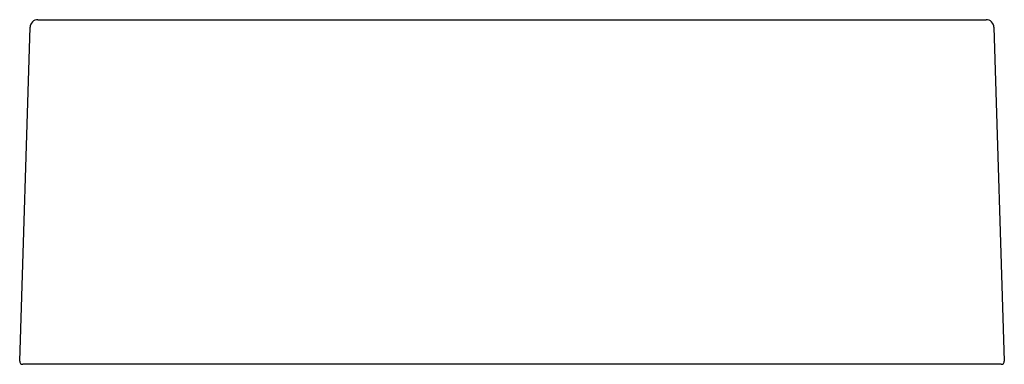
# Model space of a CAD drawing. Header units: millimetres. Extents: x -0.314 to 0.314, y 0 to 0.22.
import ezdxf

# ---------------------------------------------------------------- set-up
doc = ezdxf.new("R2010")
doc.units = ezdxf.units.MM
doc.header["$LTSCALE"] = 0.1
doc.layers.add('BLOCKS', color=3, linetype='Continuous')

msp = doc.modelspace()

# ---------------------------------------------------------------- linework, layer by layer
at = {"layer": 'BLOCKS'}
for p, q in [((-0.31431, 0.00206), (-0.30765, 0.21516)), ((-0.30265, 0.22), (0.30265, 0.22)), ((0.30765, 0.21516), (0.31431, 0.00206)), ((-0.30931, 0), (-0.31231, 0)), ((0.30931, 0), (-0.30931, 0)), ((0.31231, 0), (0.30931, 0))]:
    msp.add_line(p, q, dxfattribs=at)
for centre, radius, start, end in [((-0.30265, 0.215), 0.005, 90, 178.21), ((0.30265, 0.215), 0.005, 1.79, 90), ((-0.31231, 0.002), 0.002, 178.21, 270), ((0.31231, 0.002), 0.002, 270, 1.79)]:
    msp.add_arc(centre, radius, start, end, dxfattribs=at)

doc.saveas('drawing.dxf')
